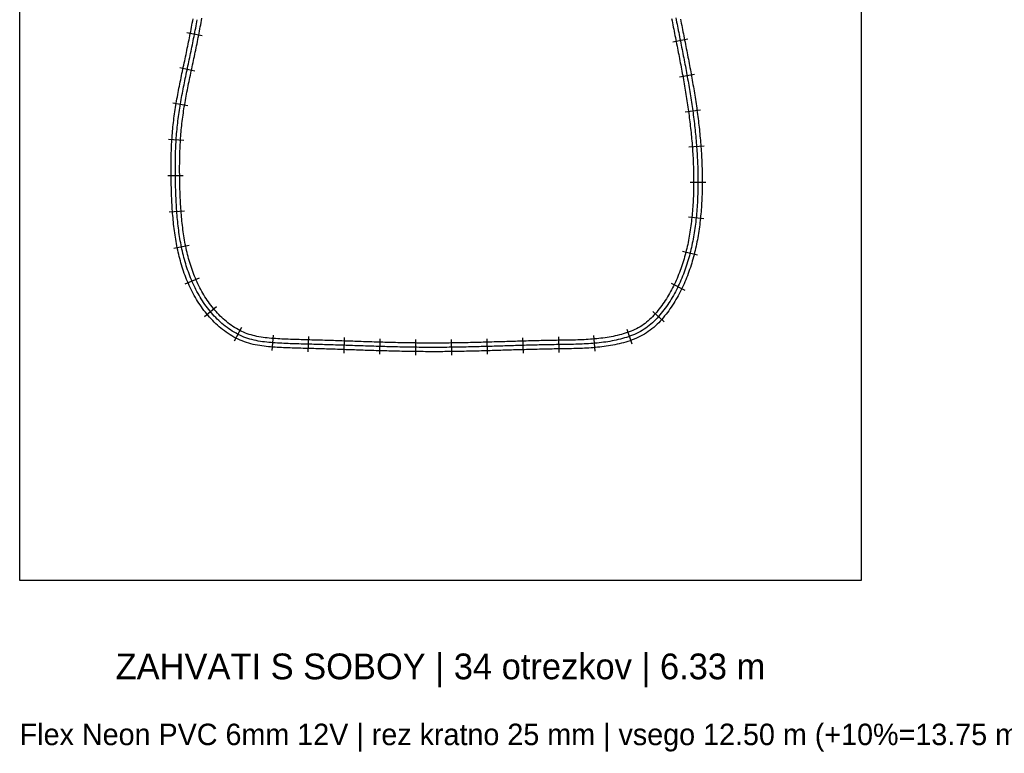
# Model space of a CAD drawing. Header units: millimetres. Extents: x 0 to 1378, y -121 to 1849.
# Tile 1 of 19: x 0 to 688, y -121 to 392. Entities that reach past the tile are written whole.
import ezdxf
from ezdxf.enums import TextEntityAlignment as Align

# ---------------------------------------------------------------- set-up
doc = ezdxf.new("R2010")
doc.units = ezdxf.units.MM
for name, color, linetype in [('CUT_25', 2, 'Continuous'), ('FRAME', 8, 'Continuous'), ('NEON_BOTTLE', 3, 'Continuous'), ('NOTES', 7, 'Continuous'), ('TUBE_6MM', 9, 'Continuous')]:
    doc.layers.add(name, color=color, linetype=linetype)

msp = doc.modelspace()

# ---------------------------------------------------------------- linework, layer by layer
at = {"layer": 'CUT_25'}
for p, q in [((127.44, 380.45), (116.84, 382.52)), ((456.27, 376.35), (466.86, 378.45)), ((122.35, 355.88), (111.79, 358.13)), ((460.99, 351.89), (471.61, 353.81)), ((117.57, 331.58), (106.92, 333.37)), ((464.93, 327.44), (475.63, 328.9)), ((114.73, 307.3), (103.96, 308.01)), ((467.59, 302.91), (478.36, 303.74)), ((114.21, 282.73), (103.41, 282.61)), ((468.53, 278.37), (479.33, 278.33)), ((115.17, 258.1), (104.41, 257.28)), ((467.32, 253.96), (478.05, 252.81)), ((118.37, 233.98), (107.78, 231.87)), ((463.19, 230.09), (473.66, 227.46)), ((125.36, 211.2), (115.44, 206.94)), ((455.14, 207.65), (464.86, 202.92)), ((137.47, 191.25), (129.2, 184.31)), ((442.4, 188.03), (450.4, 180.77)), ((155.02, 176.75), (149.96, 167.21)), ((424.14, 175.58), (427.8, 165.42)), ((177.02, 171.48), (176.19, 160.72)), ((201.73, 170.48), (201.44, 159.68)), ((226.75, 169.69), (226.39, 158.9)), ((251.72, 168.87), (251.4, 158.08)), ((276.62, 168.32), (276.48, 157.52)), ((301.48, 168.32), (301.62, 157.53)), ((326.39, 168.87), (326.7, 158.08)), ((351.38, 169.62), (351.69, 158.82)), ((376.44, 170.19), (376.61, 159.39)), ((401.05, 171.08), (401.96, 160.32))]:
    msp.add_line(p, q, dxfattribs=at)
at = {"layer": 'FRAME'}
msp.add_lwpolyline([(588, 0), (496.12, 0), (294, 0), (91.88, 0), (0, 0), (0, 288.86), (0, 924.35), (0, 1559.83), (0, 1848.69), (91.88, 1848.69), (294, 1848.69), (496.12, 1848.69), (588, 1848.69), (588, 1559.83), (588, 924.35), (588, 288.86), (588, 0)], dxfattribs=at)
at = {"layer": 'NEON_BOTTLE'}
msp.add_lwpolyline([(458.51, 393.1), (458.78, 391.63), (459.06, 390.16), (459.35, 388.68), (459.63, 387.21), (459.92, 385.74), (460.21, 384.27), (460.49, 382.79), (460.79, 381.32), (461.08, 379.85), (461.37, 378.38), (461.66, 376.91), (461.95, 375.44), (462.24, 373.97), (462.54, 372.5), (462.83, 371.02), (463.12, 369.55), (463.41, 368.08), (463.7, 366.61), (463.98, 365.14), (464.27, 363.66), (464.55, 362.19), (464.84, 360.72), (465.12, 359.24), (465.39, 357.77), (465.67, 356.3), (465.94, 354.82), (466.21, 353.34), (466.48, 351.87), (466.74, 350.39), (467, 348.92), (467.26, 347.44), (467.52, 345.96), (467.77, 344.48), (468.01, 343), (468.26, 341.52), (468.5, 340.04), (468.74, 338.56), (468.97, 337.08), (469.2, 335.59), (469.42, 334.11), (469.64, 332.63), (469.86, 331.14), (470.07, 329.66), (470.28, 328.17), (470.48, 326.69), (470.68, 325.2), (470.87, 323.71), (471.06, 322.22), (471.24, 320.74), (471.42, 319.25), (471.59, 317.76), (471.76, 316.27), (471.92, 314.77), (472.08, 313.28), (472.23, 311.79), (472.38, 310.3), (472.52, 308.8), (472.65, 307.31), (472.78, 305.82), (472.9, 304.32), (473.01, 302.82), (473.12, 301.33), (473.22, 299.83), (473.32, 298.34), (473.41, 296.84), (473.49, 295.34), (473.57, 293.84), (473.64, 292.34), (473.7, 290.84), (473.75, 289.35), (473.8, 287.85), (473.84, 286.35), (473.87, 284.85), (473.9, 283.35), (473.92, 281.85), (473.93, 280.35), (473.93, 278.85), (473.92, 277.35), (473.91, 275.85), (473.89, 274.35), (473.86, 272.85), (473.82, 271.35), (473.78, 269.85), (473.73, 268.35), (473.66, 266.85), (473.59, 265.35), (473.51, 263.86), (473.43, 262.36), (473.33, 260.86), (473.22, 259.37), (473.1, 257.87), (472.97, 256.38), (472.83, 254.88), (472.69, 253.39), (472.53, 251.9), (472.36, 250.41), (472.17, 248.92), (471.98, 247.43), (471.77, 245.95), (471.56, 244.46), (471.33, 242.98), (471.09, 241.5), (470.83, 240.02), (470.56, 238.54), (470.28, 237.07), (469.99, 235.6), (469.68, 234.13), (469.36, 232.67), (469.02, 231.21), (468.67, 229.75), (468.3, 228.29), (467.92, 226.84), (467.53, 225.4), (467.11, 223.95), (466.69, 222.52), (466.24, 221.08), (465.78, 219.65), (465.3, 218.23), (464.81, 216.82), (464.3, 215.41), (463.77, 214), (463.22, 212.61), (462.66, 211.22), (462.08, 209.83), (461.48, 208.46), (460.86, 207.09), (460.22, 205.74), (459.56, 204.39), (458.89, 203.05), (458.19, 201.72), (457.48, 200.4), (456.75, 199.09), (455.99, 197.79), (455.22, 196.51), (454.43, 195.23), (453.62, 193.97), (452.79, 192.72), (451.94, 191.48), (451.07, 190.26), (450.18, 189.05), (449.27, 187.86), (448.34, 186.69), (447.38, 185.53), (446.4, 184.4), (445.39, 183.29), (444.36, 182.2), (443.29, 181.14), (442.2, 180.11), (441.08, 179.12), (439.93, 178.15), (438.75, 177.23), (437.54, 176.34), (436.3, 175.5), (435.03, 174.71), (433.73, 173.96), (432.4, 173.25), (431.06, 172.59), (429.69, 171.97), (428.31, 171.39), (426.91, 170.84), (425.5, 170.34), (424.08, 169.86), (422.65, 169.42), (421.2, 169.01), (419.75, 168.62), (418.3, 168.27), (416.83, 167.94), (415.37, 167.63), (413.89, 167.34), (412.42, 167.07), (410.94, 166.83), (409.45, 166.61), (407.97, 166.4), (406.48, 166.21), (404.99, 166.04), (403.5, 165.89), (402.01, 165.75), (400.51, 165.62), (399.02, 165.51), (397.52, 165.41), (396.02, 165.32), (394.52, 165.24), (393.02, 165.17), (391.53, 165.11), (390.03, 165.06), (388.53, 165.01), (387.03, 164.97), (385.53, 164.94), (384.03, 164.91), (382.53, 164.88), (381.03, 164.86), (379.53, 164.84), (378.03, 164.81), (376.53, 164.79), (375.03, 164.77), (373.53, 164.74), (372.03, 164.72), (370.53, 164.69), (369.03, 164.66), (367.53, 164.63), (366.03, 164.6), (364.53, 164.56), (363.03, 164.53), (361.53, 164.49), (360.03, 164.45), (358.53, 164.41), (357.03, 164.37), (355.53, 164.33), (354.04, 164.29), (352.54, 164.25), (351.04, 164.2), (349.54, 164.16), (348.04, 164.12), (346.54, 164.07), (345.04, 164.03), (343.54, 163.98), (342.04, 163.94), (340.54, 163.89), (339.04, 163.85), (337.54, 163.8), (336.04, 163.75), (334.54, 163.71), (333.04, 163.66), (331.55, 163.62), (330.05, 163.58), (328.55, 163.53), (327.05, 163.49), (325.55, 163.45), (324.05, 163.41), (322.55, 163.36), (321.05, 163.32), (319.55, 163.29), (318.05, 163.25), (316.55, 163.21), (315.05, 163.18), (313.55, 163.14), (312.05, 163.11), (310.55, 163.08), (309.05, 163.05), (307.55, 163.02), (306.05, 162.99), (304.55, 162.97), (303.05, 162.95), (301.55, 162.93), (300.05, 162.91), (298.55, 162.89), (297.05, 162.88), (295.55, 162.86), (294.05, 162.85), (292.55, 162.85), (291.05, 162.84), (289.55, 162.84), (288.05, 162.84), (286.55, 162.84), (285.05, 162.85), (283.55, 162.85), (282.05, 162.87), (280.55, 162.88), (279.05, 162.89), (277.55, 162.91), (276.05, 162.93), (274.55, 162.95), (273.05, 162.97), (271.56, 163), (270.06, 163.02), (268.56, 163.05), (267.06, 163.08), (265.56, 163.11), (264.06, 163.15), (262.56, 163.18), (261.06, 163.22), (259.56, 163.26), (258.06, 163.29), (256.56, 163.33), (255.06, 163.38), (253.56, 163.42), (252.06, 163.46), (250.56, 163.51), (249.06, 163.55), (247.56, 163.6), (246.06, 163.65), (244.56, 163.69), (243.07, 163.74), (241.57, 163.79), (240.07, 163.84), (238.57, 163.89), (237.07, 163.94), (235.57, 163.99), (234.07, 164.04), (232.57, 164.09), (231.07, 164.14), (229.57, 164.19), (228.07, 164.25), (226.57, 164.3), (225.08, 164.35), (223.58, 164.4), (222.08, 164.45), (220.58, 164.5), (219.08, 164.55), (217.58, 164.6), (216.08, 164.65), (214.58, 164.7), (213.08, 164.74), (211.58, 164.79), (210.08, 164.84), (208.58, 164.88), (207.08, 164.93), (205.59, 164.97), (204.09, 165.01), (202.59, 165.05), (201.09, 165.09), (199.59, 165.13), (198.09, 165.17), (196.59, 165.21), (195.09, 165.25), (193.59, 165.3), (192.09, 165.34), (190.59, 165.39), (189.09, 165.44), (187.59, 165.5), (186.09, 165.56), (184.6, 165.63), (183.1, 165.7), (181.6, 165.78), (180.1, 165.86), (178.61, 165.96), (177.11, 166.06), (175.61, 166.18), (174.12, 166.31), (172.63, 166.46), (171.14, 166.63), (169.65, 166.82), (168.17, 167.04), (166.69, 167.29), (165.21, 167.58), (163.75, 167.89), (162.29, 168.25), (160.84, 168.65), (159.41, 169.09), (157.99, 169.58), (156.59, 170.11), (155.21, 170.69), (153.84, 171.31), (152.5, 171.97), (151.17, 172.68), (149.87, 173.42), (148.58, 174.2), (147.32, 175.01), (146.09, 175.86), (144.87, 176.74), (143.68, 177.65), (142.51, 178.58), (141.36, 179.55), (140.24, 180.55), (139.14, 181.57), (138.06, 182.61), (137.01, 183.68), (135.98, 184.76), (134.97, 185.87), (133.98, 187.01), (133.02, 188.15), (132.08, 189.32), (131.16, 190.51), (130.26, 191.71), (129.38, 192.93), (128.53, 194.16), (127.7, 195.41), (126.89, 196.67), (126.11, 197.95), (125.34, 199.24), (124.6, 200.55), (123.88, 201.86), (123.18, 203.19), (122.5, 204.53), (121.85, 205.88), (121.21, 207.23), (120.6, 208.6), (120.01, 209.98), (119.43, 211.37), (118.88, 212.76), (118.35, 214.17), (117.84, 215.58), (117.34, 216.99), (116.87, 218.41), (116.41, 219.84), (115.98, 221.28), (115.56, 222.72), (115.15, 224.16), (114.77, 225.61), (114.4, 227.07), (114.04, 228.52), (113.71, 229.99), (113.38, 231.45), (113.08, 232.92), (112.78, 234.39), (112.51, 235.86), (112.24, 237.34), (111.99, 238.82), (111.75, 240.3), (111.52, 241.78), (111.31, 243.27), (111.11, 244.75), (110.92, 246.24), (110.74, 247.73), (110.57, 249.22), (110.41, 250.71), (110.26, 252.21), (110.12, 253.7), (109.99, 255.19), (109.87, 256.69), (109.75, 258.18), (109.65, 259.68), (109.55, 261.18), (109.46, 262.67), (109.38, 264.17), (109.3, 265.67), (109.23, 267.17), (109.17, 268.67), (109.11, 270.17), (109.05, 271.66), (109.01, 273.16), (108.96, 274.66), (108.93, 276.16), (108.89, 277.66), (108.86, 279.16), (108.84, 280.66), (108.81, 282.16), (108.8, 283.66), (108.78, 285.16), (108.78, 286.66), (108.77, 288.16), (108.78, 289.66), (108.79, 291.16), (108.8, 292.66), (108.82, 294.16), (108.85, 295.66), (108.89, 297.16), (108.93, 298.66), (108.98, 300.16), (109.04, 301.66), (109.1, 303.16), (109.17, 304.66), (109.25, 306.15), (109.34, 307.65), (109.44, 309.15), (109.55, 310.64), (109.67, 312.14), (109.79, 313.63), (109.93, 315.13), (110.07, 316.62), (110.23, 318.11), (110.4, 319.6), (110.57, 321.09), (110.76, 322.58), (110.96, 324.07), (111.16, 325.55), (111.38, 327.04), (111.6, 328.52), (111.84, 330), (112.08, 331.48), (112.32, 332.96), (112.58, 334.44), (112.84, 335.92), (113.11, 337.39), (113.38, 338.87), (113.66, 340.34), (113.94, 341.82), (114.23, 343.29), (114.53, 344.76), (114.82, 346.23), (115.12, 347.7), (115.42, 349.17), (115.73, 350.64), (116.04, 352.11), (116.34, 353.57), (116.65, 355.04), (116.97, 356.51), (117.28, 357.97), (117.59, 359.44), (117.9, 360.91), (118.21, 362.38), (118.52, 363.84), (118.83, 365.31), (119.14, 366.78), (119.45, 368.25), (119.76, 369.72), (120.06, 371.18), (120.36, 372.65), (120.67, 374.12), (120.97, 375.59), (121.26, 377.06), (121.56, 378.53), (121.85, 380.01), (122.14, 381.48), (122.43, 382.95), (122.71, 384.42), (123, 385.89), (123.27, 387.37), (123.55, 388.84), (123.82, 390.32), (124.09, 391.79)], dxfattribs=at)
at = {"layer": 'TUBE_6MM'}
for points in [[(461.73, 392.19), (462.01, 390.72), (462.29, 389.25), (462.58, 387.78), (462.86, 386.31), (463.15, 384.84), (463.44, 383.37), (463.73, 381.9), (464.02, 380.43), (464.31, 378.96), (464.6, 377.49), (464.89, 376.02), (465.19, 374.55), (465.48, 373.08), (465.77, 371.61), (466.06, 370.13), (466.35, 368.66), (466.64, 367.18), (466.93, 365.71), (467.22, 364.23), (467.5, 362.76), (467.78, 361.28), (468.06, 359.8), (468.34, 358.32), (468.62, 356.84), (468.89, 355.36), (469.16, 353.88), (469.43, 352.4), (469.7, 350.92), (469.96, 349.43), (470.22, 347.95), (470.47, 346.46), (470.72, 344.98), (470.97, 343.49), (471.22, 342.01), (471.46, 340.52), (471.7, 339.03), (471.93, 337.54), (472.16, 336.05), (472.39, 334.56), (472.61, 333.06), (472.83, 331.57), (473.04, 330.08), (473.25, 328.58), (473.45, 327.09), (473.65, 325.59), (473.85, 324.09), (474.04, 322.6), (474.22, 321.1), (474.4, 319.6), (474.58, 318.1), (474.74, 316.6), (474.91, 315.09), (475.07, 313.59), (475.22, 312.09), (475.36, 310.58), (475.5, 309.08), (475.64, 307.57), (475.77, 306.06), (475.89, 304.56), (476.01, 303.05), (476.11, 301.54), (476.22, 300.03), (476.31, 298.52), (476.4, 297.01), (476.49, 295.5), (476.56, 293.99), (476.63, 292.47), (476.69, 290.96), (476.75, 289.45), (476.8, 287.93), (476.84, 286.42), (476.87, 284.91), (476.9, 283.39), (476.92, 281.88), (476.93, 280.36), (476.93, 278.85), (476.92, 277.33), (476.91, 275.81), (476.89, 274.3), (476.86, 272.78), (476.82, 271.27), (476.78, 269.75), (476.72, 268.23), (476.66, 266.72), (476.59, 265.2), (476.51, 263.69), (476.42, 262.17), (476.32, 260.65), (476.21, 259.14), (476.09, 257.62), (475.96, 256.11), (475.82, 254.59), (475.67, 253.08), (475.51, 251.57), (475.33, 250.05), (475.15, 248.54), (474.95, 247.03), (474.74, 245.52), (474.52, 244.01), (474.29, 242.51), (474.04, 241), (473.79, 239.5), (473.51, 237.99), (473.23, 236.49), (472.93, 235), (472.61, 233.5), (472.28, 232.01), (471.94, 230.52), (471.58, 229.03), (471.21, 227.54), (470.82, 226.06), (470.41, 224.59), (469.99, 223.11), (469.56, 221.64), (469.1, 220.18), (468.63, 218.72), (468.14, 217.26), (467.64, 215.81), (467.11, 214.37), (466.57, 212.93), (466.01, 211.49), (465.43, 210.07), (464.83, 208.65), (464.22, 207.24), (463.58, 205.84), (462.92, 204.44), (462.25, 203.05), (461.56, 201.68), (460.84, 200.31), (460.11, 198.95), (459.35, 197.6), (458.58, 196.27), (457.78, 194.94), (456.97, 193.63), (456.13, 192.33), (455.28, 191.04), (454.4, 189.76), (453.5, 188.5), (452.58, 187.25), (451.64, 186.02), (450.67, 184.79), (449.67, 183.59), (448.64, 182.41), (447.59, 181.24), (446.5, 180.1), (445.38, 178.99), (444.23, 177.9), (443.04, 176.84), (441.82, 175.82), (440.56, 174.83), (439.26, 173.89), (437.93, 172.99), (436.57, 172.14), (435.18, 171.33), (433.77, 170.58), (432.34, 169.88), (430.89, 169.22), (429.43, 168.61), (427.96, 168.03), (426.48, 167.5), (424.99, 167), (423.5, 166.54), (422, 166.11), (420.49, 165.72), (418.98, 165.35), (417.47, 165), (415.96, 164.69), (414.44, 164.39), (412.92, 164.12), (411.4, 163.87), (409.88, 163.64), (408.36, 163.42), (406.84, 163.23), (405.31, 163.06), (403.79, 162.9), (402.27, 162.76), (400.74, 162.63), (399.22, 162.51), (397.7, 162.41), (396.18, 162.32), (394.67, 162.24), (393.15, 162.17), (391.63, 162.11), (390.12, 162.06), (388.61, 162.01), (387.1, 161.98), (385.59, 161.94), (384.08, 161.91), (382.58, 161.88), (381.07, 161.86), (379.57, 161.84), (378.07, 161.81), (376.57, 161.79), (375.07, 161.77), (373.58, 161.74), (372.08, 161.72), (370.58, 161.69), (369.09, 161.66), (367.59, 161.63), (366.09, 161.6), (364.6, 161.56), (363.1, 161.53), (361.6, 161.49), (360.11, 161.45), (358.61, 161.41), (357.11, 161.37), (355.61, 161.33), (354.11, 161.29), (352.62, 161.25), (351.12, 161.21), (349.62, 161.16), (348.12, 161.12), (346.62, 161.07), (345.12, 161.03), (343.63, 160.98), (342.13, 160.94), (340.63, 160.89), (339.13, 160.85), (337.63, 160.8), (336.13, 160.76), (334.63, 160.71), (333.13, 160.67), (331.63, 160.62), (330.13, 160.58), (328.63, 160.53), (327.13, 160.49), (325.63, 160.45), (324.13, 160.41), (322.63, 160.37), (321.12, 160.33), (319.62, 160.29), (318.12, 160.25), (316.62, 160.21), (315.12, 160.18), (313.61, 160.14), (312.11, 160.11), (310.61, 160.08), (309.11, 160.05), (307.6, 160.02), (306.1, 159.99), (304.6, 159.97), (303.09, 159.95), (301.59, 159.93), (300.08, 159.91), (298.58, 159.89), (297.08, 159.88), (295.57, 159.86), (294.07, 159.85), (292.56, 159.85), (291.06, 159.84), (289.55, 159.84), (288.05, 159.84), (286.54, 159.84), (285.04, 159.85), (283.53, 159.86), (282.03, 159.87), (280.52, 159.88), (279.02, 159.89), (277.51, 159.91), (276.01, 159.93), (274.51, 159.95), (273, 159.97), (271.5, 160), (270, 160.02), (268.49, 160.05), (266.99, 160.08), (265.49, 160.11), (263.98, 160.15), (262.48, 160.18), (260.98, 160.22), (259.48, 160.26), (257.97, 160.3), (256.47, 160.34), (254.97, 160.38), (253.47, 160.42), (251.97, 160.46), (250.47, 160.51), (248.97, 160.55), (247.47, 160.6), (245.96, 160.65), (244.46, 160.69), (242.96, 160.74), (241.46, 160.79), (239.96, 160.84), (238.46, 160.89), (236.96, 160.94), (235.46, 160.99), (233.96, 161.04), (232.46, 161.09), (230.97, 161.15), (229.47, 161.2), (227.97, 161.25), (226.47, 161.3), (224.97, 161.35), (223.47, 161.4), (221.97, 161.45), (220.47, 161.5), (218.98, 161.55), (217.48, 161.6), (215.98, 161.65), (214.48, 161.7), (212.98, 161.74), (211.49, 161.79), (209.99, 161.84), (208.49, 161.88), (206.99, 161.93), (205.5, 161.97), (204, 162.01), (202.5, 162.05), (201, 162.09), (199.5, 162.13), (198, 162.17), (196.5, 162.21), (195, 162.25), (193.5, 162.3), (191.99, 162.34), (190.49, 162.39), (188.98, 162.45), (187.47, 162.5), (185.96, 162.56), (184.45, 162.63), (182.94, 162.7), (181.43, 162.78), (179.92, 162.87), (178.4, 162.96), (176.88, 163.07), (175.36, 163.19), (173.83, 163.32), (172.3, 163.48), (170.77, 163.65), (169.23, 163.85), (167.69, 164.08), (166.15, 164.34), (164.61, 164.64), (163.07, 164.97), (161.53, 165.35), (160, 165.77), (158.48, 166.24), (156.97, 166.76), (155.47, 167.33), (154, 167.94), (152.55, 168.6), (151.12, 169.31), (149.72, 170.05), (148.34, 170.83), (146.99, 171.66), (145.66, 172.51), (144.35, 173.41), (143.08, 174.33), (141.82, 175.29), (140.6, 176.27), (139.4, 177.29), (138.22, 178.33), (137.07, 179.39), (135.95, 180.48), (134.85, 181.59), (133.77, 182.73), (132.72, 183.88), (131.7, 185.06), (130.7, 186.25), (129.72, 187.47), (128.76, 188.7), (127.83, 189.94), (126.93, 191.21), (126.05, 192.48), (125.19, 193.78), (124.35, 195.08), (123.53, 196.41), (122.74, 197.74), (121.98, 199.09), (121.23, 200.45), (120.51, 201.82), (119.81, 203.2), (119.13, 204.59), (118.48, 205.99), (117.85, 207.4), (117.24, 208.82), (116.65, 210.25), (116.08, 211.69), (115.54, 213.13), (115.01, 214.58), (114.5, 216.03), (114.02, 217.49), (113.55, 218.96), (113.1, 220.43), (112.67, 221.9), (112.26, 223.38), (111.86, 224.86), (111.48, 226.35), (111.12, 227.84), (110.78, 229.33), (110.45, 230.83), (110.14, 232.33), (109.84, 233.83), (109.55, 235.33), (109.28, 236.83), (109.03, 238.34), (108.79, 239.84), (108.56, 241.35), (108.34, 242.86), (108.13, 244.37), (107.94, 245.88), (107.76, 247.39), (107.58, 248.9), (107.42, 250.41), (107.27, 251.92), (107.13, 253.43), (107, 254.95), (106.87, 256.46), (106.76, 257.97), (106.65, 259.48), (106.55, 261), (106.46, 262.51), (106.38, 264.02), (106.3, 265.53), (106.23, 267.04), (106.17, 268.55), (106.11, 270.06), (106.06, 271.57), (106.01, 273.08), (105.97, 274.59), (105.93, 276.1), (105.89, 277.6), (105.86, 279.11), (105.84, 280.62), (105.81, 282.13), (105.8, 283.64), (105.78, 285.15), (105.78, 286.66), (105.77, 288.17), (105.78, 289.68), (105.79, 291.19), (105.8, 292.71), (105.82, 294.22), (105.85, 295.73), (105.89, 297.24), (105.93, 298.76), (105.98, 300.27), (106.04, 301.79), (106.1, 303.3), (106.18, 304.82), (106.26, 306.33), (106.35, 307.85), (106.45, 309.36), (106.56, 310.87), (106.68, 312.39), (106.81, 313.9), (106.94, 315.42), (107.09, 316.93), (107.25, 318.44), (107.42, 319.95), (107.6, 321.46), (107.79, 322.97), (107.99, 324.48), (108.19, 325.98), (108.41, 327.48), (108.64, 328.98), (108.87, 330.48), (109.12, 331.98), (109.37, 333.47), (109.63, 334.96), (109.89, 336.45), (110.16, 337.94), (110.43, 339.43), (110.72, 340.91), (111, 342.39), (111.29, 343.87), (111.58, 345.35), (111.88, 346.83), (112.18, 348.31), (112.49, 349.78), (112.79, 351.26), (113.1, 352.73), (113.41, 354.2), (113.72, 355.67), (114.03, 357.14), (114.34, 358.61), (114.66, 360.07), (114.97, 361.54), (115.28, 363.01), (115.59, 364.47), (115.9, 365.94), (116.21, 367.4), (116.52, 368.87), (116.82, 370.33), (117.13, 371.8), (117.43, 373.26), (117.73, 374.73), (118.03, 376.2), (118.32, 377.66), (118.62, 379.13), (118.91, 380.59), (119.2, 382.06), (119.49, 383.53), (119.77, 385), (120.05, 386.46), (120.33, 387.93), (120.6, 389.4), (120.87, 390.87), (121.14, 392.34)], [(455.56, 392.55), (455.84, 391.07), (456.12, 389.59), (456.4, 388.12), (456.69, 386.64), (456.97, 385.16), (457.26, 383.69), (457.55, 382.22), (457.84, 380.74), (458.13, 379.27), (458.42, 377.8), (458.72, 376.32), (459.01, 374.85), (459.3, 373.38), (459.59, 371.91), (459.88, 370.44), (460.17, 368.97), (460.46, 367.5), (460.75, 366.03), (461.04, 364.56), (461.32, 363.09), (461.61, 361.62), (461.89, 360.16), (462.17, 358.69), (462.45, 357.22), (462.72, 355.75), (462.99, 354.28), (463.26, 352.81), (463.53, 351.34), (463.79, 349.87), (464.05, 348.4), (464.31, 346.92), (464.56, 345.45), (464.81, 343.98), (465.06, 342.51), (465.3, 341.04), (465.54, 339.56), (465.77, 338.09), (466, 336.62), (466.23, 335.14), (466.46, 333.67), (466.67, 332.19), (466.89, 330.72), (467.1, 329.24), (467.31, 327.76), (467.51, 326.29), (467.7, 324.81), (467.9, 323.33), (468.08, 321.85), (468.27, 320.37), (468.44, 318.9), (468.61, 317.42), (468.78, 315.94), (468.94, 314.46), (469.1, 312.97), (469.25, 311.49), (469.39, 310.01), (469.53, 308.53), (469.66, 307.05), (469.79, 305.57), (469.91, 304.08), (470.02, 302.6), (470.13, 301.12), (470.23, 299.63), (470.33, 298.15), (470.41, 296.67), (470.5, 295.18), (470.57, 293.7), (470.64, 292.21), (470.7, 290.73), (470.75, 289.24), (470.8, 287.76), (470.84, 286.27), (470.87, 284.79), (470.9, 283.3), (470.92, 281.82), (470.93, 280.33), (470.93, 278.85), (470.92, 277.37), (470.91, 275.88), (470.89, 274.4), (470.86, 272.91), (470.83, 271.43), (470.78, 269.95), (470.73, 268.47), (470.67, 266.98), (470.6, 265.5), (470.52, 264.02), (470.43, 262.55), (470.33, 261.07), (470.23, 259.59), (470.11, 258.12), (469.98, 256.64), (469.85, 255.17), (469.7, 253.7), (469.54, 252.23), (469.38, 250.76), (469.2, 249.29), (469.01, 247.83), (468.8, 246.37), (468.59, 244.91), (468.36, 243.45), (468.13, 241.99), (467.88, 240.54), (467.61, 239.09), (467.34, 237.65), (467.05, 236.2), (466.75, 234.76), (466.43, 233.33), (466.1, 231.89), (465.76, 230.46), (465.4, 229.04), (465.02, 227.62), (464.64, 226.2), (464.23, 224.79), (463.81, 223.39), (463.38, 221.99), (462.93, 220.59), (462.46, 219.2), (461.98, 217.82), (461.48, 216.45), (460.97, 215.08), (460.44, 213.72), (459.89, 212.36), (459.32, 211.02), (458.73, 209.68), (458.13, 208.35), (457.51, 207.03), (456.87, 205.72), (456.22, 204.42), (455.54, 203.12), (454.85, 201.84), (454.14, 200.57), (453.41, 199.31), (452.66, 198.07), (451.89, 196.83), (451.11, 195.61), (450.31, 194.4), (449.48, 193.2), (448.64, 192.02), (447.78, 190.85), (446.91, 189.7), (446.01, 188.58), (445.09, 187.47), (444.15, 186.39), (443.19, 185.33), (442.21, 184.3), (441.21, 183.3), (440.18, 182.32), (439.12, 181.39), (438.04, 180.48), (436.94, 179.62), (435.81, 178.8), (434.66, 178.02), (433.48, 177.28), (432.27, 176.58), (431.03, 175.92), (429.77, 175.3), (428.49, 174.72), (427.18, 174.17), (425.86, 173.65), (424.52, 173.17), (423.16, 172.72), (421.79, 172.29), (420.41, 171.9), (419.01, 171.53), (417.6, 171.19), (416.19, 170.87), (414.77, 170.57), (413.34, 170.29), (411.9, 170.03), (410.46, 169.79), (409.02, 169.57), (407.57, 169.37), (406.12, 169.19), (404.66, 169.02), (403.2, 168.87), (401.74, 168.73), (400.27, 168.61), (398.8, 168.5), (397.33, 168.4), (395.85, 168.31), (394.37, 168.24), (392.89, 168.17), (391.41, 168.11), (389.92, 168.06), (388.44, 168.01), (386.95, 167.97), (385.46, 167.94), (383.97, 167.91), (382.47, 167.88), (380.98, 167.86), (379.48, 167.84), (377.98, 167.81), (376.48, 167.79), (374.98, 167.77), (373.47, 167.74), (371.97, 167.72), (370.47, 167.69), (368.97, 167.66), (367.46, 167.63), (365.96, 167.59), (364.46, 167.56), (362.96, 167.52), (361.45, 167.49), (359.95, 167.45), (358.45, 167.41), (356.95, 167.37), (355.45, 167.33), (353.95, 167.29), (352.45, 167.25), (350.95, 167.2), (349.45, 167.16), (347.94, 167.12), (346.44, 167.07), (344.94, 167.03), (343.44, 166.98), (341.95, 166.94), (340.45, 166.89), (338.95, 166.84), (337.45, 166.8), (335.95, 166.75), (334.45, 166.71), (332.95, 166.66), (331.45, 166.62), (329.95, 166.57), (328.46, 166.53), (326.96, 166.49), (325.46, 166.45), (323.96, 166.4), (322.46, 166.36), (320.97, 166.32), (319.47, 166.28), (317.97, 166.25), (316.47, 166.21), (314.98, 166.17), (313.48, 166.14), (311.98, 166.11), (310.49, 166.08), (308.99, 166.05), (307.49, 166.02), (306, 165.99), (304.5, 165.97), (303.01, 165.95), (301.51, 165.93), (300.01, 165.91), (298.52, 165.89), (297.02, 165.88), (295.53, 165.86), (294.03, 165.85), (292.54, 165.85), (291.04, 165.84), (289.55, 165.84), (288.05, 165.84), (286.56, 165.84), (285.06, 165.85), (283.57, 165.85), (282.07, 165.87), (280.58, 165.88), (279.08, 165.89), (277.59, 165.91), (276.09, 165.93), (274.59, 165.95), (273.1, 165.97), (271.6, 166), (270.11, 166.02), (268.61, 166.05), (267.11, 166.08), (265.62, 166.11), (264.12, 166.15), (262.62, 166.18), (261.13, 166.22), (259.63, 166.25), (258.13, 166.29), (256.64, 166.33), (255.14, 166.38), (253.64, 166.42), (252.14, 166.46), (250.65, 166.51), (249.15, 166.55), (247.65, 166.6), (246.15, 166.64), (244.66, 166.69), (243.16, 166.74), (241.66, 166.79), (240.16, 166.84), (238.66, 166.89), (237.16, 166.94), (235.67, 166.99), (234.17, 167.04), (232.67, 167.09), (231.17, 167.14), (229.67, 167.19), (228.17, 167.24), (226.67, 167.3), (225.17, 167.35), (223.67, 167.4), (222.17, 167.45), (220.67, 167.5), (219.17, 167.55), (217.67, 167.6), (216.17, 167.65), (214.67, 167.69), (213.17, 167.74), (211.67, 167.79), (210.17, 167.83), (208.67, 167.88), (207.17, 167.92), (205.67, 167.97), (204.16, 168.01), (202.66, 168.05), (201.16, 168.09), (199.66, 168.13), (198.16, 168.17), (196.67, 168.21), (195.17, 168.25), (193.67, 168.3), (192.18, 168.34), (190.69, 168.39), (189.2, 168.44), (187.71, 168.5), (186.22, 168.56), (184.73, 168.62), (183.24, 168.7), (181.76, 168.77), (180.28, 168.86), (178.8, 168.95), (177.32, 169.05), (175.86, 169.17), (174.4, 169.3), (172.94, 169.44), (171.5, 169.61), (170.06, 169.8), (168.63, 170.01), (167.21, 170.25), (165.81, 170.52), (164.42, 170.82), (163.04, 171.16), (161.68, 171.53), (160.34, 171.94), (159.01, 172.4), (157.7, 172.9), (156.4, 173.44), (155.12, 174.02), (153.86, 174.65), (152.61, 175.31), (151.38, 176.01), (150.17, 176.74), (148.98, 177.51), (147.81, 178.31), (146.66, 179.15), (145.52, 180.01), (144.41, 180.9), (143.32, 181.83), (142.25, 182.77), (141.2, 183.75), (140.17, 184.75), (139.16, 185.77), (138.17, 186.81), (137.2, 187.87), (136.26, 188.96), (135.33, 190.06), (134.43, 191.19), (133.54, 192.33), (132.68, 193.49), (131.83, 194.66), (131.01, 195.85), (130.21, 197.06), (129.43, 198.28), (128.67, 199.51), (127.93, 200.75), (127.21, 202.01), (126.52, 203.29), (125.84, 204.57), (125.19, 205.87), (124.55, 207.17), (123.94, 208.49), (123.34, 209.82), (122.77, 211.15), (122.21, 212.5), (121.68, 213.85), (121.16, 215.22), (120.66, 216.59), (120.18, 217.97), (119.72, 219.35), (119.28, 220.74), (118.85, 222.14), (118.44, 223.55), (118.05, 224.96), (117.67, 226.37), (117.31, 227.8), (116.96, 229.22), (116.63, 230.65), (116.32, 232.09), (116.02, 233.53), (115.73, 234.97), (115.46, 236.41), (115.19, 237.86), (114.95, 239.32), (114.71, 240.77), (114.49, 242.23), (114.28, 243.69), (114.08, 245.15), (113.89, 246.62), (113.71, 248.09), (113.55, 249.56), (113.39, 251.03), (113.24, 252.5), (113.11, 253.98), (112.98, 255.45), (112.86, 256.93), (112.74, 258.41), (112.64, 259.89), (112.54, 261.37), (112.45, 262.85), (112.37, 264.34), (112.3, 265.82), (112.23, 267.31), (112.16, 268.8), (112.11, 270.28), (112.05, 271.77), (112.01, 273.26), (111.96, 274.75), (111.92, 276.24), (111.89, 277.73), (111.86, 279.23), (111.83, 280.72), (111.81, 282.21), (111.8, 283.7), (111.78, 285.19), (111.78, 286.68), (111.77, 288.17), (111.78, 289.66), (111.79, 291.14), (111.8, 292.63), (111.82, 294.12), (111.85, 295.6), (111.89, 297.09), (111.93, 298.58), (111.98, 300.06), (112.03, 301.54), (112.1, 303.03), (112.17, 304.51), (112.25, 305.99), (112.34, 307.47), (112.44, 308.95), (112.54, 310.43), (112.66, 311.9), (112.78, 313.38), (112.92, 314.85), (113.06, 316.33), (113.21, 317.8), (113.38, 319.27), (113.55, 320.74), (113.74, 322.2), (113.93, 323.67), (114.13, 325.14), (114.35, 326.6), (114.57, 328.07), (114.8, 329.54), (115.04, 331), (115.28, 332.47), (115.54, 333.93), (115.8, 335.4), (116.06, 336.86), (116.33, 338.32), (116.61, 339.79), (116.89, 341.25), (117.18, 342.71), (117.47, 344.18), (117.76, 345.64), (118.06, 347.1), (118.36, 348.57), (118.67, 350.03), (118.97, 351.5), (119.28, 352.96), (119.59, 354.43), (119.9, 355.89), (120.21, 357.36), (120.53, 358.82), (120.84, 360.29), (121.15, 361.76), (121.46, 363.23), (121.77, 364.7), (122.08, 366.17), (122.39, 367.64), (122.7, 369.11), (123, 370.58), (123.3, 372.06), (123.61, 373.53), (123.91, 375), (124.2, 376.48), (124.5, 377.95), (124.79, 379.43), (125.09, 380.91), (125.37, 382.38), (125.66, 383.86), (125.94, 385.34), (126.22, 386.82), (126.5, 388.3), (126.78, 389.78), (127.05, 391.27), (127.31, 392.75)]]:
    msp.add_lwpolyline(points, dxfattribs=at)

# ---------------------------------------------------------------- texts
at = {"layer": 'NOTES'}
msp.add_text('ZAHVATI S SOBOY | 34 otrezkov | 6.33 m', height=18, dxfattribs=at).set_placement((294, -60), align=Align.MIDDLE_CENTER)
msp.add_text('Flex Neon PVC 6mm 12V | rez kratno 25 mm | vsego 12.50 m (+10%=13.75 m) | buhta 5 m -> 3 sht | ~81 Vt | ~6.8 A pri 12V', height=15, dxfattribs=at).set_placement((0, -115))

doc.saveas('drawing.dxf')
